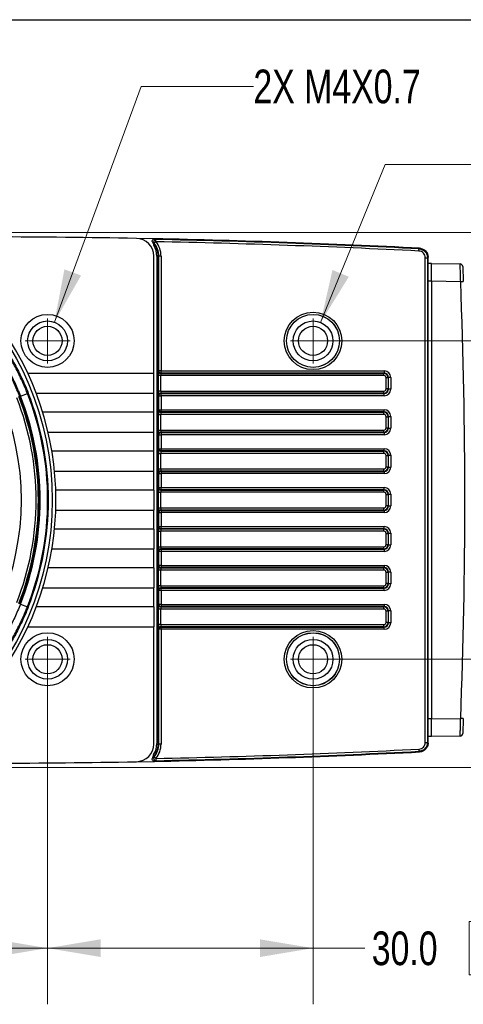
# Model space of a CAD drawing. Header units: millimetres. Extents: x 10 to 272, y 8 to 208.
# Tile 22 of 31: x 89 to 114, y 152 to 208. Entities that reach past the tile are written whole.
import ezdxf

# ---------------------------------------------------------------- set-up
doc = ezdxf.new("R2010")
doc.units = ezdxf.units.MM
doc.styles.add('SLDTEXTSTYLE0', font='TXT', dxfattribs={"width": 0.75})
doc.dimstyles.new('SLDDIMSTYLE0', dxfattribs={"dimtxt": 1.905, "dimasz": 3, "dimexe": 0, "dimexo": 0.0625, "dimgap": 0.47625, "dimtad": 0, "dimtih": 1, "dimtoh": 1, "dimdec": 1, "dimlfac": 2, "dimrnd": 1e-09, "dimzin": 12, "dimdsep": 46, "dimtxsty": 'SLDTEXTSTYLE0', "dimsah": 1, "dimcen": 0.09, "dimadec": 0, "dimazin": 3, "dimtfac": 1, "dimtdec": 1, "dimtofl": 0, "dimtmove": 0, "dimatfit": 3, "dimfxl": 1, "dimfrac": 2, "dimtolj": 1, "dimtzin": 12, "dimarcsym": 0})
doc.dimstyles.new('SLDDIMSTYLE2', dxfattribs={"dimtxt": 1.905, "dimasz": 3, "dimexe": 0, "dimexo": 0.0625, "dimgap": 0.47625, "dimtad": 0, "dimtih": 1, "dimtoh": 1, "dimdec": 1, "dimlfac": 2, "dimrnd": 1e-09, "dimzin": 4, "dimdsep": 46, "dimtxsty": 'SLDTEXTSTYLE0', "dimsah": 1, "dimcen": 0.09, "dimadec": 0, "dimazin": 1, "dimtfac": 1, "dimtdec": 1, "dimtofl": 0, "dimtmove": 0, "dimatfit": 3, "dimfxl": 1, "dimfrac": 2, "dimtolj": 1, "dimtzin": 12, "dimarcsym": 0})
doc.dimstyles.new('SLDDIMSTYLE3', dxfattribs={"dimtxt": 1.905, "dimasz": 3, "dimexe": 0, "dimexo": 0.0625, "dimgap": 0.47625, "dimtad": 0, "dimtih": 1, "dimtoh": 1, "dimdec": 1, "dimlfac": 2, "dimrnd": 1e-09, "dimzin": 12, "dimdsep": 46, "dimtxsty": 'SLDTEXTSTYLE0', "dimsah": 1, "dimcen": 0, "dimadec": 0, "dimazin": 3, "dimtfac": 1, "dimtdec": 1, "dimtofl": 0, "dimtmove": 0, "dimatfit": 3, "dimfxl": 1, "dimfrac": 2, "dimtolj": 1, "dimtzin": 12, "dimarcsym": 0})

# ---------------------------------------------------------------- blocks, each defined once
blk = doc.blocks.new('_D_13')
at = {"color": 7, "linetype": 'Continuous', "lineweight": 18}
for p, q in [((90.673, 170.264), (90.673, 152.028)), ((74.173, 157.989), (74.173, 152.028)), ((64.291, 156.715), (63.71, 156.715)), ((63.71, 156.715), (63.71, 153.691)), ((69.217, 156.715), (69.798, 156.715)), ((69.798, 156.715), (69.798, 153.691)), ((74.173, 155.203), (70.764, 155.203)), ((90.673, 155.203), (74.173, 155.203)), ((63.71, 153.691), (64.291, 153.691)), ((69.798, 153.691), (69.217, 153.691))]:
    blk.add_line(p, q, dxfattribs=at)
for points in [[(74.173, 155.203), (77.173, 154.703), (77.173, 155.703)], [(90.673, 155.203), (87.673, 155.703), (87.673, 154.703)]]:
    blk.add_solid(points, dxfattribs=at)
at = {"color": 7, "linetype": 'Continuous', "lineweight": 18, "char_height": 1.905, "attachment_point": 1, "style": 'SLDTEXTSTYLE0'}
for s, insert in [('33.0', (58.203, 156.146)), ('1.30', (64.291, 156.146))]:
    blk.add_mtext(s, dxfattribs=dict(at, insert=insert))
blk = doc.blocks.new('_D_14')
at = {"color": 7, "linetype": 'Continuous', "lineweight": 18}
for p, q in [((90.673, 170.264), (90.673, 152.028)), ((105.673, 170.264), (105.673, 152.028)), ((115.079, 156.715), (114.498, 156.715)), ((114.498, 156.715), (114.498, 153.691)), ((120.005, 156.715), (120.586, 156.715)), ((120.586, 156.715), (120.586, 153.691)), ((90.673, 155.203), (105.673, 155.203)), ((105.673, 155.203), (108.605, 155.203)), ((114.498, 153.691), (115.079, 153.691)), ((120.586, 153.691), (120.005, 153.691))]:
    blk.add_line(p, q, dxfattribs=at)
for points in [[(90.673, 155.203), (93.673, 154.703), (93.673, 155.703)], [(105.673, 155.203), (102.673, 155.703), (102.673, 154.703)]]:
    blk.add_solid(points, dxfattribs=at)
at = {"color": 7, "linetype": 'Continuous', "lineweight": 18, "char_height": 1.905, "attachment_point": 1, "style": 'SLDTEXTSTYLE0'}
for s, insert in [('30.0', (108.992, 156.146)), ('1.18', (115.079, 156.146))]:
    blk.add_mtext(s, dxfattribs=dict(at, insert=insert))
blk = doc.blocks.new('_D_15')
at = {"color": 7, "linetype": 'Continuous', "lineweight": 18}
for p, q in [((106.943, 189.534), (136.908, 189.534)), ((133.733, 189.534), (133.733, 182.771)), ((133.733, 182.384), (133.153, 182.384)), ((133.153, 182.384), (133.153, 179.36)), ((138.66, 182.384), (139.24, 182.384)), ((139.24, 182.384), (139.24, 179.36)), ((133.153, 179.36), (133.733, 179.36)), ((139.24, 179.36), (138.66, 179.36)), ((133.733, 171.534), (133.733, 178.973)), ((106.943, 171.534), (136.908, 171.534))]:
    blk.add_line(p, q, dxfattribs=at)
for points in [[(133.733, 189.534), (133.233, 186.534), (134.233, 186.534)], [(133.733, 171.534), (134.233, 174.534), (133.233, 174.534)]]:
    blk.add_solid(points, dxfattribs=at)
at = {"color": 7, "linetype": 'Continuous', "lineweight": 18, "char_height": 1.905, "attachment_point": 1, "style": 'SLDTEXTSTYLE0'}
for s, insert in [('36.0', (127.646, 181.815)), ('1.42', (133.733, 181.815))]:
    blk.add_mtext(s, dxfattribs=dict(at, insert=insert))
blk = doc.blocks.new('_D_16')
at = {"color": 7, "linetype": 'Continuous', "lineweight": 18}
for p, q in [((85.943, 195.659), (149.591, 195.659)), ((146.416, 195.659), (146.416, 188.17)), ((146.416, 187.783), (145.836, 187.783)), ((145.836, 187.783), (145.836, 184.758)), ((151.343, 187.783), (151.923, 187.783)), ((151.923, 187.783), (151.923, 184.758)), ((145.836, 184.758), (146.416, 184.758)), ((146.416, 165.409), (146.416, 184.371)), ((151.923, 184.758), (151.343, 184.758)), ((85.943, 165.409), (149.591, 165.409))]:
    blk.add_line(p, q, dxfattribs=at)
for points in [[(146.416, 195.659), (145.916, 192.659), (146.916, 192.659)], [(146.416, 165.409), (146.916, 168.409), (145.916, 168.409)]]:
    blk.add_solid(points, dxfattribs=at)
at = {"color": 7, "linetype": 'Continuous', "lineweight": 18, "char_height": 1.905, "attachment_point": 1, "style": 'SLDTEXTSTYLE0'}
for s, insert in [('60.5', (140.329, 187.214)), ('2.38', (146.416, 187.214))]:
    blk.add_mtext(s, dxfattribs=dict(at, insert=insert))
blk = doc.blocks.new('SW_SYMBOL_HOLE_DEPTH')
at = {"color": 0, "linetype": 'Continuous', "lineweight": 18}
for p, q in [((0, 875), (800, 875)), ((400, 875), (400, 75)), ((100, 555), (400, 75)), ((700, 555), (400, 75))]:
    blk.add_line(p, q, dxfattribs=at)
blk = doc.blocks.new('_D_17')
at = {"color": 7, "linetype": 'Continuous', "lineweight": 18}
for p, q in [((91.061, 190.59), (95.956, 203.912)), ((95.956, 203.912), (102.306, 203.912))]:
    blk.add_line(p, q, dxfattribs=at)
blk.add_solid([(91.061, 190.59), (92.565, 193.233), (91.627, 193.578)], dxfattribs=at)
at = {"color": 7, "linetype": 'Continuous', "lineweight": 18, "xscale": 0.0024333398, "yscale": 0.0024333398, "zscale": 0.0024333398}
blk.add_blockref('SW_SYMBOL_HOLE_DEPTH', (115.477, 202.65), dxfattribs=at)
at = {"color": 7, "linetype": 'Continuous', "lineweight": 18, "char_height": 1.905, "attachment_point": 1, "style": 'SLDTEXTSTYLE0'}
for s, insert in [('2X M4X0.7', (102.306, 204.87)), ('3.0[.12', (118.199, 204.87))]:
    blk.add_mtext(s, dxfattribs=dict(at, insert=insert))
blk = doc.blocks.new('_D_18')
at = {"color": 7, "linetype": 'Continuous', "lineweight": 18}
for p, q in [((106.099, 190.575), (109.753, 199.506)), ((109.753, 199.506), (116.103, 199.506))]:
    blk.add_line(p, q, dxfattribs=at)
blk.add_solid([(106.099, 190.575), (107.698, 193.163), (106.772, 193.541)], dxfattribs=at)
at = {"color": 7, "linetype": 'Continuous', "lineweight": 18, "xscale": 0.0024333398, "yscale": 0.0024333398, "zscale": 0.0024333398}
blk.add_blockref('SW_SYMBOL_HOLE_DEPTH', (129.274, 198.243), dxfattribs=at)
at = {"color": 7, "linetype": 'Continuous', "lineweight": 18, "char_height": 1.905, "attachment_point": 1, "style": 'SLDTEXTSTYLE0'}
for s, insert in [('2X M4X0.7', (116.103, 200.464)), ('4.5[.18]', (131.995, 200.464))]:
    blk.add_mtext(s, dxfattribs=dict(at, insert=insert))
blk = doc.blocks.new('SW_CENTERMARKSYMBOL_0')
at = {"color": 0, "linetype": 'Continuous', "lineweight": 0}
for q in [(0, 1.27), (-1.27, 0), (0, -1.27), (1.27, 0)]:
    blk.add_line((0, 0), q, dxfattribs=at)
blk = doc.blocks.new('SW_CENTERMARKSYMBOL_1')
at = {"color": 0, "linetype": 'Continuous', "lineweight": 0}
for q in [(0, 1.27), (-1.27, 0), (0, -1.27), (1.27, 0)]:
    blk.add_line((0, 0), q, dxfattribs=at)
blk = doc.blocks.new('SW_CENTERMARKSYMBOL_2')
at = {"color": 0, "linetype": 'Continuous', "lineweight": 0}
for q in [(0, 1.27), (-1.27, 0), (0, -1.27), (1.27, 0)]:
    blk.add_line((0, 0), q, dxfattribs=at)
blk = doc.blocks.new('SW_CENTERMARKSYMBOL_3')
at = {"color": 0, "linetype": 'Continuous', "lineweight": 0}
for q in [(0, 1.27), (-1.27, 0), (0, -1.27), (1.27, 0)]:
    blk.add_line((0, 0), q, dxfattribs=at)

msp = doc.modelspace()

# ---------------------------------------------------------------- linework, layer by layer
at = {"color": 7, "linetype": 'Continuous', "lineweight": 25}
for p, q in [((10.088, 207.692), (270.088, 207.692)), ((96.711, 195.306), (95.692, 195.326)), ((96.673, 187.697), (96.673, 194.326)), ((96.848, 194.326), (96.848, 166.775)), ((96.96, 194.324), (96.923, 194.324)), ((96.923, 194.324), (96.923, 166.744)), ((97.085, 194.324), (96.96, 194.324)), ((96.96, 187.84), (96.96, 194.324)), ((97.085, 194.324), (97.085, 187.84)), ((112.173, 166.795), (112.173, 194.273)), ((112.012, 166.83), (112.012, 194.238)), ((112.012, 194.238), (112.137, 194.238)), ((112.137, 194.238), (112.137, 166.83)), ((112.373, 193.909), (112.173, 193.909)), ((112.373, 193.909), (113.983, 193.881)), ((112.373, 192.909), (112.173, 192.909)), ((114.016, 192.88), (112.373, 192.909)), ((112.373, 192.909), (112.373, 168.159)), ((96.673, 187.697), (89.561, 187.697)), ((96.673, 186.572), (96.673, 187.697)), ((96.944, 187.824), (96.96, 187.84)), ((97.085, 187.84), (96.96, 187.84)), ((97.085, 187.715), (97.069, 187.699)), ((97.069, 187.699), (109.675, 187.699)), ((97.085, 187.84), (109.692, 187.84)), ((97.085, 187.715), (97.085, 187.84)), ((109.692, 187.715), (97.085, 187.715)), ((109.675, 187.699), (109.692, 187.715)), ((109.675, 187.574), (109.675, 187.699)), ((109.692, 187.84), (109.692, 187.715)), ((96.939, 186.694), (96.939, 187.574)), ((97.064, 187.574), (96.939, 187.574)), ((109.675, 187.574), (97.064, 187.574)), ((97.064, 187.574), (97.064, 186.694)), ((109.925, 187.449), (109.8, 187.449)), ((109.8, 186.819), (109.8, 187.449)), ((109.942, 187.465), (109.925, 187.449)), ((109.925, 187.449), (109.925, 186.819)), ((110.067, 187.465), (109.942, 187.465)), ((109.942, 186.803), (109.942, 187.465)), ((110.067, 187.465), (110.067, 186.803)), ((89.144, 186.412), (89.537, 186.567)), ((90.036, 186.572), (96.673, 186.572)), ((96.673, 185.497), (96.673, 186.572)), ((97.064, 186.694), (96.939, 186.694)), ((97.064, 186.694), (109.675, 186.694)), ((97.069, 186.569), (97.085, 186.553)), ((109.675, 186.569), (97.069, 186.569)), ((97.085, 186.428), (97.085, 186.553)), ((97.085, 186.553), (109.692, 186.553)), ((109.675, 186.569), (109.675, 186.694)), ((109.692, 186.553), (109.675, 186.569)), ((109.692, 186.428), (109.692, 186.553)), ((109.925, 186.819), (109.8, 186.819)), ((109.925, 186.819), (109.942, 186.803)), ((110.067, 186.803), (109.942, 186.803)), ((96.96, 186.428), (96.944, 186.444)), ((96.96, 186.428), (97.085, 186.428)), ((96.96, 185.64), (96.96, 186.428)), ((97.085, 186.428), (97.085, 185.64)), ((109.692, 186.428), (97.085, 186.428)), ((96.673, 185.497), (90.404, 185.497)), ((96.673, 184.372), (96.673, 185.497)), ((96.939, 184.494), (96.939, 185.374)), ((96.939, 185.374), (97.064, 185.374)), ((96.944, 185.624), (96.96, 185.64)), ((96.96, 185.64), (97.085, 185.64)), ((109.675, 185.374), (97.064, 185.374)), ((97.064, 185.374), (97.064, 184.494)), ((97.085, 185.515), (97.069, 185.499)), ((97.069, 185.499), (109.675, 185.499)), ((97.085, 185.64), (109.692, 185.64)), ((97.085, 185.515), (97.085, 185.64)), ((109.692, 185.515), (97.085, 185.515)), ((109.675, 185.499), (109.692, 185.515)), ((109.675, 185.374), (109.675, 185.499)), ((109.692, 185.515), (109.692, 185.64)), ((109.8, 185.249), (109.925, 185.249)), ((109.8, 184.619), (109.8, 185.249)), ((109.942, 185.265), (109.925, 185.249)), ((109.925, 185.249), (109.925, 184.619)), ((109.942, 185.265), (110.067, 185.265)), ((109.942, 184.603), (109.942, 185.265)), ((110.067, 185.265), (110.067, 184.603)), ((90.706, 184.372), (96.673, 184.372)), ((96.673, 183.297), (96.673, 184.372)), ((96.939, 184.494), (97.064, 184.494)), ((97.064, 184.494), (109.675, 184.494)), ((97.069, 184.369), (97.085, 184.353)), ((109.675, 184.369), (97.069, 184.369)), ((97.085, 184.353), (109.692, 184.353)), ((97.085, 184.353), (97.085, 184.228)), ((109.675, 184.369), (109.675, 184.494)), ((109.692, 184.353), (109.675, 184.369)), ((109.692, 184.353), (109.692, 184.228)), ((109.8, 184.619), (109.925, 184.619)), ((109.925, 184.619), (109.942, 184.603)), ((109.942, 184.603), (110.067, 184.603)), ((96.96, 184.228), (96.944, 184.244)), ((96.96, 184.228), (97.085, 184.228)), ((96.96, 183.44), (96.96, 184.228)), ((97.085, 184.228), (97.085, 183.44)), ((109.692, 184.228), (97.085, 184.228)), ((96.673, 183.297), (90.92, 183.297)), ((96.673, 182.172), (96.673, 183.297)), ((96.939, 182.294), (96.939, 183.174)), ((96.939, 183.174), (97.064, 183.174)), ((96.944, 183.424), (96.96, 183.44)), ((96.96, 183.44), (97.085, 183.44)), ((109.675, 183.174), (97.064, 183.174)), ((97.064, 183.174), (97.064, 182.294)), ((97.085, 183.315), (97.069, 183.299)), ((97.069, 183.299), (109.675, 183.299)), ((97.085, 183.44), (109.692, 183.44)), ((97.085, 183.315), (97.085, 183.44)), ((109.692, 183.315), (97.085, 183.315)), ((109.675, 183.299), (109.692, 183.315)), ((109.675, 183.174), (109.675, 183.299)), ((109.692, 183.315), (109.692, 183.44)), ((109.8, 183.049), (109.925, 183.049)), ((109.8, 182.419), (109.8, 183.049)), ((109.942, 183.065), (109.925, 183.049)), ((109.925, 183.049), (109.925, 182.419)), ((109.942, 183.065), (110.067, 183.065)), ((109.942, 182.403), (109.942, 183.065)), ((110.067, 183.065), (110.067, 182.403)), ((91.067, 182.172), (96.673, 182.172)), ((96.673, 181.097), (96.673, 182.172)), ((96.939, 182.294), (97.064, 182.294)), ((96.96, 182.028), (96.944, 182.044)), ((96.96, 182.028), (97.085, 182.028)), ((96.96, 181.24), (96.96, 182.028)), ((97.064, 182.294), (109.675, 182.294)), ((97.069, 182.169), (97.085, 182.153)), ((109.675, 182.169), (97.069, 182.169)), ((97.085, 182.153), (109.692, 182.153)), ((97.085, 182.153), (97.085, 182.028)), ((97.085, 182.028), (97.085, 181.24)), ((109.692, 182.028), (97.085, 182.028)), ((109.675, 182.169), (109.675, 182.294)), ((109.692, 182.153), (109.675, 182.169)), ((109.692, 182.153), (109.692, 182.028)), ((109.8, 182.419), (109.925, 182.419)), ((109.925, 182.419), (109.942, 182.403)), ((109.942, 182.403), (110.067, 182.403)), ((96.673, 181.097), (91.137, 181.097)), ((96.673, 181.097), (96.673, 179.972)), ((96.939, 180.094), (96.939, 180.974)), ((96.939, 180.974), (97.064, 180.974)), ((96.944, 181.224), (96.96, 181.24)), ((96.96, 181.24), (97.085, 181.24)), ((109.675, 180.974), (97.064, 180.974)), ((97.064, 180.974), (97.064, 180.094)), ((97.085, 181.115), (97.069, 181.099)), ((97.069, 181.099), (109.675, 181.099)), ((97.085, 181.24), (109.692, 181.24)), ((97.085, 181.115), (97.085, 181.24)), ((109.692, 181.115), (97.085, 181.115)), ((109.675, 181.099), (109.692, 181.115)), ((109.675, 180.974), (109.675, 181.099)), ((109.692, 181.115), (109.692, 181.24)), ((109.8, 180.849), (109.925, 180.849)), ((109.8, 180.219), (109.8, 180.849)), ((109.942, 180.865), (109.925, 180.849)), ((109.925, 180.849), (109.925, 180.219)), ((109.942, 180.865), (110.067, 180.865)), ((109.942, 180.203), (109.942, 180.865)), ((110.067, 180.865), (110.067, 180.203)), ((91.137, 179.972), (96.673, 179.972)), ((96.673, 178.897), (96.673, 179.972)), ((96.939, 180.094), (97.064, 180.094)), ((96.96, 179.828), (96.944, 179.844)), ((96.96, 179.828), (97.085, 179.828)), ((96.96, 179.04), (96.96, 179.828)), ((97.064, 180.094), (109.675, 180.094)), ((97.069, 179.969), (97.085, 179.953)), ((109.675, 179.969), (97.069, 179.969)), ((97.085, 179.953), (109.692, 179.953)), ((97.085, 179.953), (97.085, 179.828)), ((97.085, 179.828), (97.085, 179.04)), ((109.692, 179.828), (97.085, 179.828)), ((109.675, 179.969), (109.675, 180.094)), ((109.692, 179.953), (109.675, 179.969)), ((109.692, 179.953), (109.692, 179.828)), ((109.8, 180.219), (109.925, 180.219)), ((109.925, 180.219), (109.942, 180.203)), ((109.942, 180.203), (110.067, 180.203)), ((96.673, 178.897), (91.067, 178.897)), ((96.673, 178.897), (96.673, 177.772)), ((96.939, 177.894), (96.939, 178.774)), ((96.939, 178.774), (97.064, 178.774)), ((96.944, 179.024), (96.96, 179.04)), ((96.96, 179.04), (97.085, 179.04)), ((109.675, 178.774), (97.064, 178.774)), ((97.064, 178.774), (97.064, 177.894)), ((97.085, 178.915), (97.069, 178.899)), ((97.069, 178.899), (109.675, 178.899)), ((97.085, 179.04), (109.692, 179.04)), ((97.085, 178.915), (97.085, 179.04)), ((109.692, 178.915), (97.085, 178.915)), ((109.675, 178.899), (109.692, 178.915)), ((109.675, 178.774), (109.675, 178.899)), ((109.692, 178.915), (109.692, 179.04)), ((109.8, 178.649), (109.925, 178.649)), ((109.8, 178.019), (109.8, 178.649)), ((109.942, 178.665), (109.925, 178.649)), ((109.925, 178.649), (109.925, 178.019)), ((109.942, 178.665), (110.067, 178.665)), ((109.942, 178.003), (109.942, 178.665)), ((110.067, 178.665), (110.067, 178.003)), ((90.92, 177.772), (96.673, 177.772)), ((96.673, 176.697), (96.673, 177.772)), ((96.939, 177.894), (97.064, 177.894)), ((96.96, 177.628), (96.944, 177.644)), ((97.085, 177.628), (96.96, 177.628)), ((96.96, 176.84), (96.96, 177.628)), ((97.064, 177.894), (109.675, 177.894)), ((97.069, 177.769), (97.085, 177.753)), ((109.675, 177.769), (97.069, 177.769)), ((97.085, 177.753), (109.692, 177.753)), ((97.085, 177.753), (97.085, 177.628)), ((97.085, 177.628), (97.085, 176.84)), ((109.692, 177.628), (97.085, 177.628)), ((109.675, 177.769), (109.675, 177.894)), ((109.692, 177.753), (109.675, 177.769)), ((109.692, 177.753), (109.692, 177.628)), ((109.8, 178.019), (109.925, 178.019)), ((109.925, 178.019), (109.942, 178.003)), ((109.942, 178.003), (110.067, 178.003)), ((96.673, 176.697), (90.706, 176.697)), ((96.673, 176.697), (96.673, 175.572)), ((96.939, 175.694), (96.939, 176.574)), ((97.064, 176.574), (96.939, 176.574)), ((96.944, 176.824), (96.96, 176.84)), ((97.085, 176.84), (96.96, 176.84)), ((109.675, 176.574), (97.064, 176.574)), ((97.064, 176.574), (97.064, 175.694)), ((97.085, 176.715), (97.069, 176.699)), ((97.069, 176.699), (109.675, 176.699)), ((97.085, 176.84), (109.692, 176.84)), ((97.085, 176.84), (97.085, 176.715)), ((109.692, 176.715), (97.085, 176.715)), ((109.675, 176.699), (109.692, 176.715)), ((109.675, 176.574), (109.675, 176.699)), ((109.692, 176.84), (109.692, 176.715)), ((109.942, 176.465), (109.925, 176.449)), ((110.067, 176.465), (109.942, 176.465)), ((109.942, 175.803), (109.942, 176.465)), ((110.067, 176.465), (110.067, 175.803)), ((109.925, 176.449), (109.8, 176.449)), ((109.8, 175.819), (109.8, 176.449)), ((109.925, 176.449), (109.925, 175.819)), ((90.404, 175.572), (96.673, 175.572)), ((96.673, 174.497), (96.673, 175.572)), ((97.064, 175.694), (96.939, 175.694)), ((96.96, 175.428), (96.944, 175.444)), ((97.085, 175.428), (96.96, 175.428)), ((96.96, 174.64), (96.96, 175.428)), ((97.064, 175.694), (109.675, 175.694)), ((97.069, 175.569), (97.085, 175.553)), ((109.675, 175.569), (97.069, 175.569)), ((97.085, 175.428), (97.085, 175.553)), ((97.085, 175.553), (109.692, 175.553)), ((97.085, 175.428), (97.085, 174.64)), ((109.692, 175.428), (97.085, 175.428)), ((109.675, 175.569), (109.675, 175.694)), ((109.692, 175.553), (109.675, 175.569)), ((109.692, 175.428), (109.692, 175.553)), ((109.925, 175.819), (109.8, 175.819)), ((109.925, 175.819), (109.942, 175.803)), ((110.067, 175.803), (109.942, 175.803)), ((89.144, 174.656), (89.537, 174.501)), ((96.673, 174.497), (90.036, 174.497)), ((96.673, 174.497), (96.673, 173.372)), ((96.939, 173.494), (96.939, 174.374)), ((97.064, 174.374), (96.939, 174.374)), ((96.944, 174.624), (96.96, 174.64)), ((97.085, 174.64), (96.96, 174.64)), ((109.675, 174.374), (97.064, 174.374)), ((97.064, 174.374), (97.064, 173.494)), ((97.085, 174.515), (97.069, 174.499)), ((97.069, 174.499), (109.675, 174.499)), ((97.085, 174.64), (109.692, 174.64)), ((97.085, 174.64), (97.085, 174.515)), ((109.692, 174.515), (97.085, 174.515)), ((109.675, 174.499), (109.692, 174.515)), ((109.675, 174.374), (109.675, 174.499)), ((109.692, 174.64), (109.692, 174.515)), ((109.925, 174.249), (109.8, 174.249)), ((109.8, 173.619), (109.8, 174.249)), ((109.942, 174.265), (109.925, 174.249)), ((109.925, 174.249), (109.925, 173.619)), ((110.067, 174.265), (109.942, 174.265)), ((109.942, 173.603), (109.942, 174.265)), ((110.067, 174.265), (110.067, 173.603)), ((89.561, 173.372), (96.673, 173.372)), ((96.673, 166.742), (96.673, 173.372)), ((97.064, 173.494), (96.939, 173.494)), ((96.96, 173.228), (96.944, 173.244)), ((97.085, 173.228), (96.96, 173.228)), ((96.96, 166.744), (96.96, 173.228)), ((97.064, 173.494), (109.675, 173.494)), ((97.069, 173.369), (97.085, 173.353)), ((109.675, 173.369), (97.069, 173.369)), ((97.085, 173.228), (97.085, 173.353)), ((97.085, 173.353), (109.692, 173.353)), ((97.085, 173.228), (97.085, 166.744)), ((109.692, 173.228), (97.085, 173.228)), ((109.675, 173.369), (109.675, 173.494)), ((109.692, 173.353), (109.675, 173.369)), ((109.692, 173.228), (109.692, 173.353)), ((109.925, 173.619), (109.8, 173.619)), ((109.925, 173.619), (109.942, 173.603)), ((110.067, 173.603), (109.942, 173.603)), ((112.373, 168.159), (112.173, 168.159)), ((112.373, 168.159), (114.016, 168.188)), ((112.373, 168.159), (112.373, 168.159)), ((112.373, 167.159), (112.173, 167.159)), ((113.983, 167.187), (112.373, 167.159)), ((96.96, 166.744), (96.923, 166.744)), ((97.085, 166.744), (96.96, 166.744)), ((112.012, 166.83), (112.137, 166.83)), ((95.692, 165.742), (96.711, 165.762))]:
    msp.add_line(p, q, dxfattribs=at)
at = {"color": 7, "linetype": 'Continuous', "lineweight": 25, "flags": 128}
for points in [[(96.79, 195.143), (96.772, 195.128), (96.754, 195.113), (96.737, 195.099), (96.723, 195.087), (96.711, 195.077), (96.702, 195.07), (96.696, 195.065), (96.694, 195.063)], [(96.79, 195.143), (96.791, 195.167), (96.791, 195.19), (96.792, 195.212), (96.792, 195.231), (96.793, 195.246), (96.793, 195.258), (96.793, 195.265), (96.793, 195.268)], [(111.656, 194.613), (111.657, 194.637), (111.658, 194.66), (111.659, 194.682), (111.66, 194.7), (111.661, 194.716), (111.662, 194.728), (111.662, 194.735), (111.662, 194.738)], [(111.662, 194.738), (111.677, 194.752), (111.699, 194.772)], [(112.173, 194.273), (112.154, 194.255), (112.137, 194.238)], [(112.373, 193.909), (112.373, 193.909)], [(111.656, 166.455), (111.657, 166.431), (111.658, 166.408), (111.659, 166.386), (111.66, 166.368), (111.661, 166.352), (111.662, 166.34), (111.662, 166.333), (111.662, 166.33)], [(112.137, 166.83), (112.154, 166.813), (112.173, 166.795)], [(96.79, 165.925), (96.772, 165.94), (96.754, 165.955), (96.737, 165.969), (96.723, 165.981), (96.711, 165.991), (96.702, 165.998), (96.696, 166.003), (96.694, 166.005)], [(96.79, 165.925), (96.791, 165.901), (96.791, 165.878), (96.792, 165.856), (96.792, 165.837), (96.793, 165.822), (96.793, 165.81), (96.793, 165.803), (96.793, 165.8)], [(111.699, 166.296), (111.681, 166.312), (111.662, 166.33)]]:
    msp.add_lwpolyline(points, dxfattribs=at)
at = {"color": 7, "linetype": 'Continuous', "lineweight": 25}
for centre, radius in [((74.173, 180.534), 16.767), ((74.173, 180.534), 15.003), ((90.673, 189.534), 1.5), ((105.673, 189.534), 1.623), ((105.673, 189.534), 1.498), ((105.673, 189.534), 1.496), ((90.673, 189.534), 1.125), ((105.673, 189.534), 1.125), ((90.673, 189.534), 0.825), ((105.673, 189.534), 0.825), ((105.673, 171.534), 1.623), ((90.673, 171.534), 1.5), ((90.673, 171.534), 1.125), ((105.673, 171.534), 1.498), ((105.673, 171.534), 1.496), ((105.673, 171.534), 1.125), ((90.673, 171.534), 0.825), ((105.673, 171.534), 0.825)]:
    msp.add_circle(centre, radius, dxfattribs=at)
for centre, radius, start, end in [((86.423, -304.338), 499.75, 88.93731, 89.85669), ((95.673, 194.326), 1, 0, 88.9373), ((95.798, 194.324), 1.125, 0, 43.3008), ((96.899, 195.052), 0.25, 178.3572, 210.6246), ((96.79, 195.143), 0.125, 88.8701, 219.4826), ((95.673, 194.326), 1.175, 0, 30.6246), ((95.798, 194.324), 1.162, 0, 39.5413), ((86.423, -304.338), 499.75, 87.10097, 88.82049), ((86.423, -304.338), 499.588, 87.10496, 88.81095), ((95.798, 194.324), 1.287, 0, 39.5413), ((86.423, -304.338), 499.713, 87.10496, 88.81095), ((113.98, 193.731), 0.15, 2.3283, 89), ((111.957, 247.982), 55.14, 272.1401, 272.2933), ((-210.599, 180.534), 324.85, 357.82185, 2.17815), ((74.173, 180.534), 16.973, 322.7878, 37.2122), ((97.069, 187.824), 0.125, 180.0202, 269.98), ((97.085, 187.84), 0.125, 180.0209, 269.9793), ((109.675, 187.449), 0.25, 0.0087, 89.9913), ((74.173, 180.534), 16.506, 338.5625, 21.4375), ((74.173, 180.534), 16.554, 338.562, 21.4375), ((97.069, 186.444), 0.125, 90.02, 179.9798), ((97.085, 186.428), 0.125, 90.0207, 179.9791), ((109.675, 186.819), 0.25, 270.0087, 359.9913), ((74.173, 180.534), 15.855, 338.5936, 21.4064), ((74.173, 180.534), 15.982, 338.5248, 21.4752), ((74.173, 180.534), 16.036, 338.5657, 21.4312), ((74.173, 180.534), 16.084, 338.5625, 21.4375), ((97.069, 185.624), 0.125, 180.0202, 269.98), ((97.085, 185.64), 0.125, 180.0209, 269.9793), ((109.675, 185.249), 0.25, 0.0087, 89.9913), ((97.069, 184.244), 0.125, 90.0197, 179.98), ((97.085, 184.228), 0.125, 90.0207, 179.979), ((109.675, 184.619), 0.25, 270.0087, 359.9913), ((97.069, 183.424), 0.125, 180.02, 269.9803), ((97.085, 183.44), 0.125, 180.0211, 269.9792), ((109.675, 183.049), 0.25, 0.0087, 89.9913), ((97.069, 182.044), 0.125, 90.0198, 179.9799), ((97.085, 182.028), 0.125, 90.0207, 179.979), ((109.675, 182.419), 0.25, 270.0087, 359.9913), ((97.069, 181.224), 0.125, 180.0201, 269.9802), ((97.085, 181.24), 0.125, 180.021, 269.9793), ((109.675, 180.849), 0.25, 0.0087, 89.9913), ((97.069, 179.844), 0.125, 90.0198, 179.9799), ((97.085, 179.828), 0.125, 90.0207, 179.979), ((109.675, 180.219), 0.25, 270.0087, 359.9913), ((97.069, 179.024), 0.125, 180.0201, 269.9802), ((97.085, 179.04), 0.125, 180.021, 269.9793), ((109.675, 178.649), 0.25, 0.0087, 89.9913), ((97.069, 177.644), 0.125, 90.0197, 179.98), ((97.085, 177.628), 0.125, 90.0208, 179.9789), ((109.675, 178.019), 0.25, 270.0087, 359.9913), ((97.069, 176.824), 0.125, 180.02, 269.9803), ((97.085, 176.84), 0.125, 180.021, 269.9793), ((109.675, 176.449), 0.25, 0.0087, 89.9913), ((97.069, 175.444), 0.125, 90.02, 179.9798), ((97.085, 175.428), 0.125, 90.0207, 179.9791), ((109.675, 175.819), 0.25, 270.0087, 359.9913), ((97.069, 174.624), 0.125, 180.0202, 269.98), ((97.085, 174.64), 0.125, 180.0209, 269.9793), ((109.675, 174.249), 0.25, 0.0087, 89.9913), ((97.069, 173.244), 0.125, 90.02, 179.9798), ((97.085, 173.228), 0.125, 90.0207, 179.9791), ((109.675, 173.619), 0.25, 270.0087, 359.9913), ((111.957, 113.086), 55.14, 87.7067, 87.8599), ((113.98, 167.337), 0.15, 271, 357.6717), ((95.673, 166.742), 1, 271.0627, 0), ((95.798, 166.744), 1.125, 316.6992, 0), ((95.673, 166.775), 1.175, 327.7715, 0), ((95.798, 166.744), 1.162, 320.4587, 0), ((95.798, 166.744), 1.287, 320.4587, 0), ((86.423, 665.406), 499.588, 271.18905, 272.89504), ((96.879, 166.015), 0.25, 147.7715, 186.5392), ((96.79, 165.925), 0.125, 140.5174, 271.1299), ((86.423, 665.406), 499.75, 271.17951, 272.89903), ((86.423, 665.406), 499.713, 271.18905, 272.89504), ((86.423, 665.406), 499.75, 270.14331, 271.06269)]:
    msp.add_arc(centre, radius, start, end, dxfattribs=at)
for centre, major_axis, ratio, start_param, end_param in [((96.944, 187.574), (0, 0.25), 0.017455, 0.017453, 1.570796), ((97.069, 187.574), (0, 0.125), 0.03491, 0.017453, 1.570796), ((109.692, 187.465), (-0.265, -0.265), 0.999695, 2.356347, 3.926839), ((109.692, 187.465), (0.177, 0.177), 0.999391, 5.497939, 7.068431), ((109.675, 187.449), (-0.0884, -0.0884), 0.999695, 2.356347, 3.926839), ((96.944, 186.694), (0, 0.25), 0.017455, 1.570796, 3.124139), ((97.069, 186.694), (0, 0.125), 0.03491, 1.570796, 3.124139), ((109.675, 186.819), (-0.0884, 0.0884), 0.999695, 2.356347, 3.926839), ((109.692, 186.803), (-0.265, 0.265), 0.999695, 2.356347, 3.926839), ((109.692, 186.803), (0.177, -0.177), 0.999391, 5.497939, 7.068431), ((96.944, 185.374), (0, 0.25), 0.017455, 0.017453, 1.570796), ((97.069, 185.374), (0, 0.125), 0.03491, 0.017453, 1.570796), ((109.675, 185.249), (-0.0884, -0.0884), 0.999695, 2.356347, 3.926839), ((109.692, 185.265), (-0.265, -0.265), 0.999695, 2.356347, 3.926839), ((109.692, 185.265), (0.177, 0.177), 0.999391, 5.497939, 7.068431), ((96.944, 184.494), (0, 0.25), 0.017455, 1.570796, 3.124139), ((97.069, 184.494), (0, 0.125), 0.03491, 1.570796, 3.124139), ((109.675, 184.619), (-0.0884, 0.0884), 0.999695, 2.356347, 3.926839), ((109.692, 184.603), (-0.265, 0.265), 0.999695, 2.356347, 3.926839), ((109.692, 184.603), (0.177, -0.177), 0.999391, 5.497939, 7.068431), ((96.944, 183.174), (0, 0.25), 0.017455, 0.017453, 1.570796), ((97.069, 183.174), (0, 0.125), 0.03491, 0.017453, 1.570796), ((109.675, 183.049), (-0.0884, -0.0884), 0.999695, 2.356347, 3.926839), ((109.692, 183.065), (-0.265, -0.265), 0.999695, 2.356347, 3.926839), ((109.692, 183.065), (0.177, 0.177), 0.999391, 5.497939, 7.068431), ((96.944, 182.294), (0, 0.25), 0.017455, 1.570796, 3.124139), ((97.069, 182.294), (0, 0.125), 0.03491, 1.570796, 3.124139), ((109.675, 182.419), (-0.0884, 0.0884), 0.999695, 2.356347, 3.926839), ((109.692, 182.403), (-0.265, 0.265), 0.999695, 2.356347, 3.926839), ((109.692, 182.403), (0.177, -0.177), 0.999391, 5.497939, 7.068431), ((96.944, 180.974), (0, 0.25), 0.017455, 0.017453, 1.570796), ((97.069, 180.974), (0, 0.125), 0.03491, 0.017453, 1.570796), ((109.675, 180.849), (-0.0884, -0.0884), 0.999695, 2.356347, 3.926839), ((109.692, 180.865), (-0.265, -0.265), 0.999695, 2.356347, 3.926839), ((109.692, 180.865), (0.177, 0.177), 0.999391, 5.497939, 7.068431), ((96.944, 180.094), (0, 0.25), 0.017455, 1.570796, 3.124139), ((97.069, 180.094), (0, 0.125), 0.03491, 1.570796, 3.124139), ((109.675, 180.219), (-0.0884, 0.0884), 0.999695, 2.356347, 3.926839), ((109.692, 180.203), (-0.265, 0.265), 0.999695, 2.356347, 3.926839), ((109.692, 180.203), (0.177, -0.177), 0.999391, 5.497939, 7.068431), ((96.944, 178.774), (0, 0.25), 0.017455, 0.017453, 1.570796), ((97.069, 178.774), (0, 0.125), 0.03491, 0.017453, 1.570796), ((109.675, 178.649), (-0.0884, -0.0884), 0.999695, 2.356347, 3.926839), ((109.692, 178.665), (-0.265, -0.265), 0.999695, 2.356347, 3.926839), ((109.692, 178.665), (0.177, 0.177), 0.999391, 5.497939, 7.068431), ((96.944, 177.894), (0, 0.25), 0.017455, 1.570796, 3.124139), ((97.069, 177.894), (0, 0.125), 0.03491, 1.570796, 3.124139), ((109.675, 178.019), (-0.0884, 0.0884), 0.999695, 2.356347, 3.926839), ((109.692, 178.003), (-0.265, 0.265), 0.999695, 2.356347, 3.926839), ((109.692, 178.003), (0.177, -0.177), 0.999391, 5.497939, 7.068431), ((96.944, 176.574), (0, 0.25), 0.017455, 0.017453, 1.570796), ((97.069, 176.574), (0, 0.125), 0.03491, 0.017453, 1.570796), ((109.675, 176.449), (-0.0884, -0.0884), 0.999695, 2.356347, 3.926839), ((109.692, 176.465), (-0.265, -0.265), 0.999695, 2.356347, 3.926839), ((109.692, 176.465), (0.177, 0.177), 0.999391, 5.497939, 7.068431), ((96.944, 175.694), (0, 0.25), 0.017455, 1.570796, 3.124139), ((97.069, 175.694), (0, 0.125), 0.03491, 1.570796, 3.124139), ((109.675, 175.819), (-0.0884, 0.0884), 0.999695, 2.356347, 3.926839), ((109.692, 175.803), (-0.265, 0.265), 0.999695, 2.356347, 3.926839), ((109.692, 175.803), (0.177, -0.177), 0.999391, 5.497939, 7.068431), ((96.944, 174.374), (0, 0.25), 0.017455, 0.017453, 1.570796), ((97.069, 174.374), (0, 0.125), 0.03491, 0.017453, 1.570796), ((109.675, 174.249), (-0.0884, -0.0884), 0.999695, 2.356347, 3.926839), ((109.692, 174.265), (-0.265, -0.265), 0.999695, 2.356347, 3.926839), ((109.692, 174.265), (0.177, 0.177), 0.999391, 5.497939, 7.068431), ((96.944, 173.494), (0, 0.25), 0.017455, 1.570796, 3.124139), ((97.069, 173.494), (0, 0.125), 0.03491, 1.570796, 3.124139), ((109.675, 173.619), (-0.0884, 0.0884), 0.999695, 2.356347, 3.926839), ((109.692, 173.603), (-0.265, 0.265), 0.999695, 2.356347, 3.926839), ((109.692, 173.603), (-0.177, 0.177), 0.999391, 2.356347, 3.926839)]:
    msp.add_ellipse(centre, major_axis=major_axis, ratio=ratio, start_param=start_param, end_param=end_param, dxfattribs=at)
for points, knots in [([(96.617, 195.096), (96.6, 195.113), (96.589, 195.136), (96.581, 195.184), (96.584, 195.21), (96.604, 195.254), (96.62, 195.274), (96.662, 195.3), (96.686, 195.307), (96.711, 195.306)], [0, 0, 0, 0, 0.25, 0.25, 0.5, 0.5, 0.75, 0.75, 1, 1, 1, 1]), ([(96.694, 195.063), (96.682, 195.069), (96.67, 195.074), (96.658, 195.079), (96.645, 195.084), (96.631, 195.09), (96.617, 195.096)], [0.000245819, 0.000245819, 0.000245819, 0.000245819, 0.002254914, 0.002254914, 0.002254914, 0.004434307, 0.004434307, 0.004434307, 0.004434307]), ([(96.711, 195.306), (96.725, 195.3), (96.74, 195.293), (96.754, 195.286), (96.767, 195.28), (96.78, 195.274), (96.793, 195.268)], [0, 0, 0, 0, 0.002179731, 0.002179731, 0.002179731, 0.004189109, 0.004189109, 0.004189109, 0.004189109]), ([(112.012, 194.238), (112.012, 194.286), (112.003, 194.333), (111.967, 194.422), (111.941, 194.462), (111.843, 194.565), (111.751, 194.608), (111.656, 194.613)], [0, 0, 0, 0, 0.25, 0.25, 0.5, 0.5, 1, 1, 1, 1]), ([(111.662, 194.738), (111.79, 194.731), (111.912, 194.674), (112.043, 194.537), (112.078, 194.483), (112.125, 194.365), (112.137, 194.302), (112.137, 194.238)], [0, 0, 0, 0, 0.5, 0.5, 0.75, 0.75, 1, 1, 1, 1]), ([(111.699, 194.772), (111.762, 194.769), (111.824, 194.754), (111.94, 194.701), (111.992, 194.664), (112.123, 194.526), (112.173, 194.401), (112.173, 194.273)], [0, 0, 0, 0, 0.25, 0.25, 0.5, 0.5, 1, 1, 1, 1]), ([(112.373, 192.909), (112.373, 193.04), (112.373, 193.171), (112.373, 193.413), (112.373, 193.524), (112.373, 193.709), (112.373, 193.783), (112.373, 193.883), (112.373, 193.909), (112.373, 193.909)], [0, 0, 0, 0, 0.25, 0.25, 0.5, 0.5, 0.75, 0.75, 1, 1, 1, 1]), ([(114.016, 192.88), (114.013, 193.012), (114.009, 193.144), (114.001, 193.384), (113.997, 193.496), (113.993, 193.634), (113.991, 193.676), (113.989, 193.749), (113.987, 193.78), (113.986, 193.83), (113.985, 193.849), (113.984, 193.874), (113.983, 193.881), (113.983, 193.881)], [0, 0, 0, 0, 0.25, 0.25, 0.5, 0.5, 0.625, 0.625, 0.75, 0.75, 0.875, 0.875, 1, 1, 1, 1]), ([(114.13, 193.737), (114.13, 193.737), (114.131, 193.732), (114.131, 193.71), (114.132, 193.694), (114.134, 193.651), (114.135, 193.625), (114.137, 193.563), (114.139, 193.527), (114.143, 193.409), (114.147, 193.314), (114.155, 193.11), (114.159, 192.998), (114.164, 192.886)], [0, 0, 0, 0, 0.125, 0.125, 0.25, 0.25, 0.375, 0.375, 0.5, 0.5, 0.75, 0.75, 1, 1, 1, 1]), ([(88.213, 189.147), (88.234, 189.125), (88.263, 189.089), (88.334, 188.992), (88.376, 188.932), (88.473, 188.786), (88.528, 188.7), (88.645, 188.51), (88.707, 188.404), (88.838, 188.173), (88.907, 188.048), (89.044, 187.785), (89.113, 187.647), (89.252, 187.357), (89.321, 187.206), (89.455, 186.9), (89.519, 186.743), (89.582, 186.584)], [0, 0, 0, 0, 0.125, 0.125, 0.25, 0.25, 0.375, 0.375, 0.5, 0.5, 0.625, 0.625, 0.75, 0.75, 0.875, 0.875, 1, 1, 1, 1]), ([(89.537, 186.567), (89.507, 186.643), (89.477, 186.72), (89.414, 186.871), (89.383, 186.945), (89.287, 187.167), (89.22, 187.314), (89.087, 187.594), (89.02, 187.727), (88.888, 187.981), (88.823, 188.102), (88.697, 188.325), (88.637, 188.426), (88.525, 188.61), (88.472, 188.693), (88.379, 188.833), (88.338, 188.891), (88.287, 188.961), (88.272, 188.981), (88.245, 189.015), (88.233, 189.029), (88.223, 189.04)], [0, 0, 0, 0, 0.0625, 0.0625, 0.125, 0.125, 0.25, 0.25, 0.375, 0.375, 0.5, 0.5, 0.625, 0.625, 0.75, 0.75, 0.875, 0.875, 0.9375, 0.9375, 1, 1, 1, 1]), ([(88.039, 188.545), (88.047, 188.535), (88.057, 188.523), (88.08, 188.493), (88.093, 188.475), (88.135, 188.414), (88.169, 188.363), (88.246, 188.24), (88.289, 188.17), (88.382, 188.012), (88.432, 187.923), (88.537, 187.73), (88.591, 187.628), (88.702, 187.41), (88.759, 187.293), (88.872, 187.053), (88.928, 186.929), (89.01, 186.739), (89.037, 186.675), (89.091, 186.544), (89.118, 186.478), (89.144, 186.412)], [0, 0, 0, 0, 0.0625, 0.0625, 0.125, 0.125, 0.25, 0.25, 0.375, 0.375, 0.5, 0.5, 0.625, 0.625, 0.75, 0.75, 0.875, 0.875, 0.9375, 0.9375, 1, 1, 1, 1]), ([(89.1, 186.393), (89.051, 186.52), (88.999, 186.646), (88.894, 186.89), (88.841, 187.008), (88.733, 187.239), (88.678, 187.352), (88.573, 187.561), (88.521, 187.66), (88.421, 187.844), (88.373, 187.93), (88.285, 188.082), (88.244, 188.15), (88.17, 188.267), (88.138, 188.316), (88.085, 188.394), (88.063, 188.423), (88.047, 188.441)], [0, 0, 0, 0, 0.125, 0.125, 0.25, 0.25, 0.375, 0.375, 0.5, 0.5, 0.625, 0.625, 0.75, 0.75, 0.875, 0.875, 1, 1, 1, 1]), ([(89.144, 174.656), (89.092, 174.524), (89.038, 174.392), (88.928, 174.139), (88.872, 174.015), (88.759, 173.775), (88.702, 173.658), (88.591, 173.44), (88.537, 173.338), (88.432, 173.145), (88.382, 173.056), (88.289, 172.898), (88.246, 172.828), (88.169, 172.705), (88.135, 172.654), (88.079, 172.573), (88.056, 172.543), (88.039, 172.523)], [0, 0, 0, 0, 0.125, 0.125, 0.25, 0.25, 0.375, 0.375, 0.5, 0.5, 0.625, 0.625, 0.75, 0.75, 0.875, 0.875, 1, 1, 1, 1]), ([(89.582, 174.484), (89.519, 174.324), (89.454, 174.166), (89.32, 173.86), (89.252, 173.711), (89.114, 173.422), (89.043, 173.281), (88.906, 173.018), (88.838, 172.895), (88.707, 172.664), (88.644, 172.557), (88.527, 172.367), (88.473, 172.283), (88.376, 172.136), (88.333, 172.075), (88.262, 171.979), (88.234, 171.943), (88.213, 171.921)], [0, 0, 0, 0, 0.125, 0.125, 0.25, 0.25, 0.375, 0.375, 0.5, 0.5, 0.625, 0.625, 0.75, 0.75, 0.875, 0.875, 1, 1, 1, 1]), ([(88.223, 172.028), (88.233, 172.039), (88.245, 172.052), (88.272, 172.086), (88.287, 172.106), (88.338, 172.176), (88.379, 172.235), (88.472, 172.376), (88.524, 172.457), (88.636, 172.64), (88.697, 172.744), (88.823, 172.966), (88.887, 173.085), (89.02, 173.34), (89.088, 173.476), (89.22, 173.754), (89.286, 173.898), (89.382, 174.12), (89.414, 174.196), (89.477, 174.348), (89.508, 174.425), (89.537, 174.501)], [0, 0, 0, 0, 0.0625, 0.0625, 0.125, 0.125, 0.25, 0.25, 0.375, 0.375, 0.5, 0.5, 0.625, 0.625, 0.75, 0.75, 0.875, 0.875, 0.9375, 0.9375, 1, 1, 1, 1]), ([(89.1, 174.674), (89.1, 174.674), (89.102, 174.673), (89.109, 174.67), (89.122, 174.665), (89.136, 174.659), (89.144, 174.656)], [0, 0, 0, 0, 0.1889669, 0.4186732, 0.6890461, 1, 1, 1, 1]), ([(112.373, 167.159), (112.373, 167.159), (112.373, 167.185), (112.373, 167.285), (112.373, 167.359), (112.373, 167.544), (112.373, 167.655), (112.373, 167.897), (112.373, 168.028), (112.373, 168.159)], [0, 0, 0, 0, 0.25, 0.25, 0.5, 0.5, 0.75, 0.75, 1, 1, 1, 1]), ([(113.983, 167.187), (113.983, 167.187), (113.985, 167.214), (113.988, 167.314), (113.991, 167.388), (113.996, 167.527), (113.997, 167.578), (114.001, 167.687), (114.003, 167.744), (114.007, 167.865), (114.009, 167.929), (114.013, 168.057), (114.015, 168.122), (114.016, 168.188)], [0, 0, 0, 0, 0.25, 0.25, 0.5, 0.5, 0.625, 0.625, 0.75, 0.75, 0.875, 0.875, 1, 1, 1, 1]), ([(114.164, 168.182), (114.162, 168.126), (114.16, 168.071), (114.155, 167.962), (114.153, 167.908), (114.149, 167.805), (114.147, 167.756), (114.144, 167.664), (114.142, 167.62), (114.137, 167.502), (114.135, 167.439), (114.131, 167.354), (114.13, 167.331), (114.13, 167.331)], [0, 0, 0, 0, 0.125, 0.125, 0.25, 0.25, 0.375, 0.375, 0.5, 0.5, 0.75, 0.75, 1, 1, 1, 1]), ([(111.656, 166.455), (111.704, 166.457), (111.75, 166.469), (111.837, 166.509), (111.876, 166.537), (111.974, 166.64), (112.012, 166.734), (112.012, 166.83)], [0, 0, 0, 0, 0.25, 0.25, 0.5, 0.5, 1, 1, 1, 1]), ([(112.137, 166.83), (112.137, 166.702), (112.086, 166.577), (111.955, 166.439), (111.903, 166.402), (111.788, 166.349), (111.726, 166.333), (111.662, 166.33)], [0, 0, 0, 0, 0.5, 0.5, 0.75, 0.75, 1, 1, 1, 1]), ([(112.173, 166.795), (112.173, 166.731), (112.161, 166.668), (112.114, 166.55), (112.079, 166.496), (111.949, 166.359), (111.826, 166.302), (111.699, 166.296)], [0, 0, 0, 0, 0.25, 0.25, 0.5, 0.5, 1, 1, 1, 1]), ([(96.711, 165.762), (96.686, 165.761), (96.662, 165.768), (96.62, 165.794), (96.604, 165.814), (96.584, 165.858), (96.581, 165.884), (96.589, 165.932), (96.6, 165.955), (96.617, 165.973)], [0, 0, 0, 0, 0.25, 0.25, 0.5, 0.5, 0.75, 0.75, 1, 1, 1, 1]), ([(96.617, 165.973), (96.631, 165.978), (96.645, 165.984), (96.658, 165.989), (96.67, 165.994), (96.682, 165.999), (96.694, 166.005)], [0, 0, 0, 0, 0.002179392, 0.002179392, 0.002179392, 0.004188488, 0.004188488, 0.004188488, 0.004188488]), ([(96.793, 165.8), (96.78, 165.794), (96.767, 165.788), (96.754, 165.782), (96.74, 165.775), (96.725, 165.768), (96.711, 165.762)], [0.000245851, 0.000245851, 0.000245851, 0.000245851, 0.002255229, 0.002255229, 0.002255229, 0.004434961, 0.004434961, 0.004434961, 0.004434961])]:
    msp.add_open_spline(points, degree=3, knots=knots, dxfattribs=at)
for points in [[(89.537, 186.567), (89.564, 186.577), (89.581, 186.584), (89.582, 186.584)], [(89.1, 186.393), (89.101, 186.394), (89.118, 186.402), (89.144, 186.412)], [(89.537, 174.501), (89.564, 174.491), (89.581, 174.484), (89.582, 174.484)]]:
    msp.add_open_spline(points, degree=3, dxfattribs=at)

# ---------------------------------------------------------------- block references
at = {"color": 7, "linetype": 'Continuous', "lineweight": 0}
for name, p in [('SW_CENTERMARKSYMBOL_3', (90.673, 189.534)), ('SW_CENTERMARKSYMBOL_2', (105.673, 189.534)), ('SW_CENTERMARKSYMBOL_0', (90.673, 171.534)), ('SW_CENTERMARKSYMBOL_1', (105.673, 171.534))]:
    msp.add_blockref(name, p, dxfattribs=at)

# ---------------------------------------------------------------- dimensions: what is measured, and where the dimension line sits
at = {"color": 7, "linetype": 'Continuous', "lineweight": 18}
for p1, p2, text, picture, middle in [((90.285, 188.478), (91.061, 190.59), '2X M4X0.7 {\\fGDT;x}3.0[.12', '_D_17', (114.217, 203.912)), ((105.247, 188.493), (106.099, 190.575), '2X M4X0.7 {\\fGDT;x}4.5[.18]', '_D_18', (128.46, 199.506))]:
    dim = msp.add_diameter_dim_2p(p1=p1, p2=p2, text=text, dimstyle='SLDDIMSTYLE3', override={"dimpost": '<>'}, dxfattribs=at)
    dim.commit()
    dim.dimension.update_dxf_attribs({"geometry": picture, "text_midpoint": middle, "dimtype": 163})
for base, p1, p2, angle, dimstyle, picture, middle in [((146.416, 165.409), (84.673, 195.659), (84.673, 165.409), 90, 'SLDDIMSTYLE0', '_D_16', (146.416, 186.27)), ((133.733, 189.534), (105.673, 171.534), (105.673, 189.534), 90, 'SLDDIMSTYLE2', '_D_15', (133.733, 180.872)), ((105.673, 155.203), (90.673, 171.534), (105.673, 171.534), 0, 'SLDDIMSTYLE2', '_D_14', (115.079, 155.203))]:
    dim = msp.add_linear_dim(base=base, p1=p1, p2=p2, angle=angle, dimstyle=dimstyle, dxfattribs=at)
    dim.commit()
    dim.dimension.update_dxf_attribs({"geometry": picture, "text_midpoint": middle, "dimtype": 160})
dim = msp.add_linear_dim(base=(90.673, 155.203), p1=(74.173, 159.259), p2=(90.673, 171.534), dimstyle='SLDDIMSTYLE2', dxfattribs=at)
dim.commit()
dim.dimension.update_dxf_attribs({"geometry": '_D_13', "text_midpoint": (64.291, 155.203), "dimtype": 160})

doc.saveas('drawing.dxf')
